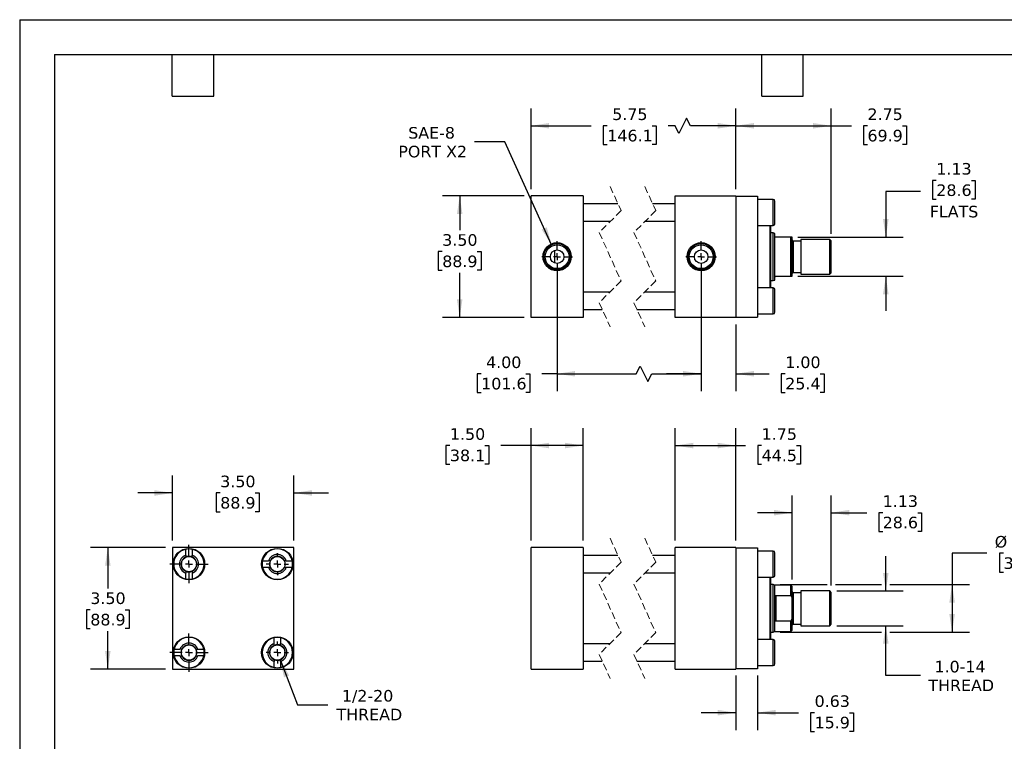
# Model space of a CAD drawing. Header units: inches. Extents: x 0 to 44, y 0 to 34.
# Tile 2 of 3: x 0 to 28.4, y 13.2 to 34. Entities that reach past the tile are written whole.
import ezdxf

# ---------------------------------------------------------------- set-up
doc = ezdxf.new("R2010")
doc.units = ezdxf.units.IN
doc.header["$LTSCALE"] = 4
doc.header["$MEASUREMENT"] = 0
for name, pattern in [('SLD-Center', [0.75, 0.6, -0.05, 0.05, -0.05]), ('SLD-Dashed', [0.075, 0.05, -0.025]), ('SLD-Solid', [0])]:
    doc.linetypes.add(name, pattern=pattern)
doc.layers.add('CENTER', color=40, linetype='SLD-Center')
doc.layers.add('DIMENSIONS', color=140, linetype='SLD-Solid', lineweight=25)
doc.layers.add('TEXT', color=140, linetype='SLD-Solid', lineweight=25)
doc.styles.add('SLDTEXTSTYLE0', font='VERDANA.TTF')
doc.dimstyles.new('SLDDIMSTYLE0', dxfattribs={"dimtxt": 0.339844, "dimasz": 0.52, "dimexe": 0, "dimexo": 0.0625, "dimgap": 0.084961, "dimtad": 0, "dimtih": 1, "dimtoh": 1, "dimrnd": 1e-09, "dimzin": 4, "dimdsep": 46, "dimtxsty": 'SLDTEXTSTYLE0', "dimsah": 1, "dimcen": 0.09, "dimadec": 0, "dimazin": 1, "dimtfac": 1, "dimtofl": 0, "dimtmove": 0, "dimatfit": 3, "dimfxl": 0, "dimfrac": 2, "dimtolj": 1, "dimtzin": 12, "dimarcsym": 0})
doc.dimstyles.new('SLDDIMSTYLE1', dxfattribs={"dimtxt": 0.339844, "dimasz": 0.52, "dimexe": 0, "dimexo": 0.0625, "dimgap": 0.084961, "dimtad": 0, "dimtih": 1, "dimtoh": 1, "dimrnd": 1e-09, "dimzin": 12, "dimdsep": 46, "dimtxsty": 'SLDTEXTSTYLE0', "dimsah": 1, "dimcen": 0.09, "dimadec": 0, "dimazin": 3, "dimtfac": 1, "dimtofl": 0, "dimtmove": 0, "dimatfit": 3, "dimfxl": 0, "dimfrac": 2, "dimtolj": 1, "dimtzin": 12, "dimarcsym": 0})
doc.dimstyles.new('SLDDIMSTYLE2', dxfattribs={"dimtxt": 0.339844, "dimasz": 0.52, "dimexe": 0, "dimexo": 0.0625, "dimgap": 0.084961, "dimtad": 0, "dimtih": 1, "dimtoh": 1, "dimrnd": 1e-09, "dimzin": 12, "dimdsep": 46, "dimtxsty": 'SLDTEXTSTYLE0', "dimsah": 1, "dimcen": 0.09, "dimadec": 0, "dimazin": 3, "dimtfac": 1, "dimtmove": 0, "dimatfit": 0, "dimfxl": 0, "dimfrac": 2, "dimtolj": 1, "dimtzin": 12, "dimarcsym": 0})
doc.dimstyles.new('SLDDIMSTYLE3', dxfattribs={"dimtxt": 0.339844, "dimasz": 0.52, "dimexe": 0, "dimexo": 0.0625, "dimgap": 0.084961, "dimtad": 0, "dimtih": 1, "dimtoh": 1, "dimrnd": 1e-09, "dimdsep": 46, "dimtxsty": 'SLDTEXTSTYLE0', "dimsah": 1, "dimcen": 0.09, "dimadec": 0, "dimazin": 2, "dimtfac": 1, "dimtmove": 0, "dimatfit": 0, "dimfxl": 0, "dimfrac": 2, "dimtolj": 1, "dimtzin": 12, "dimarcsym": 0})
doc.dimstyles.new('SLDDIMSTYLE4', dxfattribs={"dimtxt": 0.339844, "dimasz": 0.52, "dimexe": 0, "dimexo": 0.0625, "dimgap": 0.084961, "dimtad": 0, "dimtih": 1, "dimtoh": 1, "dimrnd": 1e-09, "dimzin": 4, "dimdsep": 46, "dimtxsty": 'SLDTEXTSTYLE0', "dimsah": 1, "dimcen": 0.09, "dimadec": 0, "dimazin": 1, "dimtfac": 1, "dimtmove": 0, "dimatfit": 0, "dimfxl": 0, "dimfrac": 2, "dimtolj": 1, "dimtzin": 12, "dimarcsym": 0})
doc.dimstyles.new('SLDDIMSTYLE5', dxfattribs={"dimtxt": 0.339844, "dimasz": 0.52, "dimexe": 0, "dimexo": 0.0625, "dimgap": 0.084961, "dimtad": 0, "dimtih": 1, "dimtoh": 1, "dimrnd": 1e-09, "dimzin": 12, "dimdsep": 46, "dimtxsty": 'SLDTEXTSTYLE0', "dimsah": 1, "dimcen": 0, "dimadec": 0, "dimazin": 3, "dimtfac": 1, "dimtofl": 0, "dimtmove": 0, "dimatfit": 3, "dimfxl": 0, "dimfrac": 2, "dimtolj": 1, "dimtzin": 12, "dimarcsym": 0})

# ---------------------------------------------------------------- blocks, each defined once
blk = doc.blocks.new('_D')
at = {"layer": 'DIMENSIONS'}
for p, q in [((14.75, 18.986), (14.75, 22.227)), ((16.25, 18.986), (16.25, 22.227)), ((12.409, 21.727), (12.295, 21.727)), ((12.295, 21.727), (12.295, 21.187)), ((13.419, 21.727), (13.533, 21.727)), ((13.533, 21.727), (13.533, 21.187)), ((14.75, 21.727), (13.879, 21.727)), ((16.25, 21.727), (14.75, 21.727)), ((12.295, 21.187), (12.409, 21.187)), ((13.533, 21.187), (13.419, 21.187))]:
    blk.add_line(p, q, dxfattribs=at)
for points in [[(14.75, 21.727), (15.27, 21.647), (15.27, 21.807)], [(16.25, 21.727), (15.73, 21.807), (15.73, 21.647)]]:
    blk.add_solid(points, dxfattribs=at)
at = {"layer": 'DIMENSIONS', "char_height": 0.3333, "attachment_point": 1, "style": 'SLDTEXTSTYLE0'}
for s, insert in [('1.50', (12.409, 22.226)), ('38.1', (12.409, 21.61))]:
    blk.add_mtext(s, dxfattribs=dict(at, insert=insert))
blk = doc.blocks.new('_D_1')
at = {"layer": 'DIMENSIONS'}
for p, q in [((18.905, 18.986), (18.905, 22.227)), ((20.655, 18.986), (20.655, 22.227)), ((18.905, 21.727), (20.655, 21.727)), ((20.655, 21.727), (20.938, 21.727)), ((21.399, 21.727), (21.285, 21.727)), ((21.285, 21.727), (21.285, 21.187)), ((22.409, 21.727), (22.523, 21.727)), ((22.523, 21.727), (22.523, 21.187)), ((21.285, 21.187), (21.399, 21.187)), ((22.523, 21.187), (22.409, 21.187))]:
    blk.add_line(p, q, dxfattribs=at)
for points in [[(18.905, 21.727), (19.425, 21.647), (19.425, 21.807)], [(20.655, 21.727), (20.135, 21.807), (20.135, 21.647)]]:
    blk.add_solid(points, dxfattribs=at)
at = {"layer": 'DIMENSIONS', "char_height": 0.3333, "attachment_point": 1, "style": 'SLDTEXTSTYLE0'}
for s, insert in [('1.75', (21.399, 22.226)), ('44.5', (21.399, 21.61))]:
    blk.add_mtext(s, dxfattribs=dict(at, insert=insert))
blk = doc.blocks.new('_D_2')
at = {"layer": 'DIMENSIONS'}
for p, q in [((22.28, 17.868), (22.28, 20.292)), ((23.405, 17.696), (23.405, 20.292)), ((22.28, 19.792), (21.28, 19.792)), ((23.405, 19.792), (24.43, 19.792)), ((24.89, 19.792), (24.776, 19.792)), ((24.776, 19.792), (24.776, 19.252)), ((25.9, 19.792), (26.014, 19.792)), ((26.014, 19.792), (26.014, 19.252)), ((24.776, 19.252), (24.89, 19.252)), ((26.014, 19.252), (25.9, 19.252))]:
    blk.add_line(p, q, dxfattribs=at)
for points in [[(22.28, 19.792), (21.76, 19.872), (21.76, 19.712)], [(23.405, 19.792), (23.925, 19.712), (23.925, 19.872)]]:
    blk.add_solid(points, dxfattribs=at)
at = {"layer": 'DIMENSIONS', "char_height": 0.3333, "attachment_point": 1, "style": 'SLDTEXTSTYLE0'}
for s, insert in [('1.13', (24.89, 20.292)), ('28.6', (24.89, 19.676))]:
    blk.add_mtext(s, dxfattribs=dict(at, insert=insert))
blk = doc.blocks.new('_D_3')
at = {"layer": 'DIMENSIONS'}
for p, q in [((24.98, 17.536), (24.98, 18.536)), ((23.566, 17.536), (25.48, 17.536)), ((23.566, 16.536), (25.48, 16.536)), ((24.98, 15.1), (24.98, 16.536)), ((25.98, 15.1), (24.98, 15.1))]:
    blk.add_line(p, q, dxfattribs=at)
for points in [[(24.98, 17.536), (25.06, 18.056), (24.9, 18.056)], [(24.98, 16.536), (24.9, 16.016), (25.06, 16.016)]]:
    blk.add_solid(points, dxfattribs=at)
at = {"layer": 'DIMENSIONS', "char_height": 0.3333, "attachment_point": 1, "style": 'SLDTEXTSTYLE0'}
for s, insert in [('1.0-14', (26.383, 15.523)), ('THREAD', (26.208, 14.983))]:
    blk.add_mtext(s, dxfattribs=dict(at, insert=insert))
blk = doc.blocks.new('_D_4')
at = {"layer": 'DIMENSIONS'}
for p, q in [((27.892, 18.622), (26.892, 18.622)), ((26.892, 18.622), (26.892, 17.723)), ((28.377, 18.622), (28.263, 18.622)), ((28.263, 18.622), (28.263, 18.082)), ((29.387, 18.622), (29.501, 18.622)), ((29.501, 18.622), (29.501, 18.082)), ((28.263, 18.082), (28.377, 18.082)), ((29.501, 18.082), (29.387, 18.082)), ((21.936, 17.723), (23.285, 17.723)), ((23.525, 17.723), (24.86, 17.723)), ((25.1, 17.723), (27.392, 17.723)), ((26.892, 17.723), (26.892, 16.348)), ((21.936, 16.348), (24.86, 16.348)), ((25.1, 16.348), (27.392, 16.348))]:
    blk.add_line(p, q, dxfattribs=at)
for points in [[(26.892, 17.723), (26.812, 17.203), (26.972, 17.203)], [(26.892, 16.348), (26.972, 16.868), (26.812, 16.868)]]:
    blk.add_solid(points, dxfattribs=at)
at = {"layer": 'DIMENSIONS', "char_height": 0.3333, "attachment_point": 1, "style": 'SLDTEXTSTYLE0'}
for s, insert in [('%%c', (28.121, 19.121)), ('1.38', (28.634, 19.121)), ('34.9', (28.377, 18.505))]:
    blk.add_mtext(s, dxfattribs=dict(at, insert=insert))
blk = doc.blocks.new('_D_5')
at = {"layer": 'DIMENSIONS'}
for p, q in [((20.655, 15.096), (20.655, 13.528)), ((21.28, 15.096), (21.28, 13.528)), ((20.655, 14.028), (19.655, 14.028)), ((21.28, 14.028), (22.466, 14.028)), ((22.926, 14.028), (22.812, 14.028)), ((22.812, 14.028), (22.812, 13.488)), ((23.936, 14.028), (24.05, 14.028)), ((24.05, 14.028), (24.05, 13.488)), ((22.812, 13.488), (22.926, 13.488)), ((24.05, 13.488), (23.936, 13.488))]:
    blk.add_line(p, q, dxfattribs=at)
for points in [[(20.655, 14.028), (20.135, 14.108), (20.135, 13.948)], [(21.28, 14.028), (21.8, 13.948), (21.8, 14.108)]]:
    blk.add_solid(points, dxfattribs=at)
at = {"layer": 'DIMENSIONS', "char_height": 0.3333, "attachment_point": 1, "style": 'SLDTEXTSTYLE0'}
for s, insert in [('0.63', (22.926, 14.528)), ('15.9', (22.926, 13.911))]:
    blk.add_mtext(s, dxfattribs=dict(at, insert=insert))
blk = doc.blocks.new('_D_8')
at = {"layer": 'DIMENSIONS'}
for p, q in [((4.407, 18.986), (4.407, 20.861)), ((7.907, 18.986), (7.907, 20.861)), ((4.407, 20.361), (3.407, 20.361)), ((5.784, 20.361), (5.67, 20.361)), ((5.67, 20.361), (5.67, 19.82)), ((6.794, 20.361), (6.908, 20.361)), ((6.908, 20.361), (6.908, 19.82)), ((7.907, 20.361), (8.907, 20.361)), ((5.67, 19.82), (5.784, 19.82)), ((6.908, 19.82), (6.794, 19.82))]:
    blk.add_line(p, q, dxfattribs=at)
for points in [[(4.407, 20.361), (3.887, 20.441), (3.887, 20.281)], [(7.907, 20.361), (8.427, 20.281), (8.427, 20.441)]]:
    blk.add_solid(points, dxfattribs=at)
at = {"layer": 'DIMENSIONS', "char_height": 0.3333, "attachment_point": 1, "style": 'SLDTEXTSTYLE0'}
for s, insert in [('3.50', (5.784, 20.86)), ('88.9', (5.784, 20.244))]:
    blk.add_mtext(s, dxfattribs=dict(at, insert=insert))
blk = doc.blocks.new('_D_9')
at = {"layer": 'DIMENSIONS'}
for p, q in [((4.207, 18.786), (2.042, 18.786)), ((2.542, 18.786), (2.542, 17.61)), ((2.037, 16.994), (1.923, 16.994)), ((1.923, 16.994), (1.923, 16.454)), ((3.047, 16.994), (3.161, 16.994)), ((3.161, 16.994), (3.161, 16.454)), ((1.923, 16.454), (2.037, 16.454)), ((2.542, 15.286), (2.542, 16.378)), ((3.161, 16.454), (3.047, 16.454)), ((4.207, 15.286), (2.042, 15.286))]:
    blk.add_line(p, q, dxfattribs=at)
for points in [[(2.542, 18.786), (2.462, 18.266), (2.622, 18.266)], [(2.542, 15.286), (2.622, 15.806), (2.462, 15.806)]]:
    blk.add_solid(points, dxfattribs=at)
at = {"layer": 'DIMENSIONS', "char_height": 0.3333, "attachment_point": 1, "style": 'SLDTEXTSTYLE0'}
for s, insert in [('3.50', (2.037, 17.494)), ('88.9', (2.037, 16.877))]:
    blk.add_mtext(s, dxfattribs=dict(at, insert=insert))
blk = doc.blocks.new('_D_10')
at = {"layer": 'DIMENSIONS'}
for p, q in [((7.511, 15.557), (8.013, 14.259)), ((8.013, 14.259), (8.888, 14.259))]:
    blk.add_line(p, q, dxfattribs=at)
blk.add_solid([(7.511, 15.557), (7.624, 15.043), (7.773, 15.101)], dxfattribs=at)
at = {"layer": 'DIMENSIONS', "char_height": 0.3333, "attachment_point": 1, "style": 'SLDTEXTSTYLE0'}
for s, insert in [('1/2-20', (9.293, 14.682)), ('THREAD', (9.138, 14.142))]:
    blk.add_mtext(s, dxfattribs=dict(at, insert=insert))
blk = doc.blocks.new('SW_CENTERMARKSYMBOL_0')
at = {"layer": 'CENTER', "color": 0}
for p, q in [((0, 0.2), (0, 0.31875)), ((-0.2, 0), (-0.31875, 0)), ((0, 0), (-0.1, 0)), ((0, 0), (0, 0.1)), ((0, 0), (0, -0.1)), ((0, 0), (0.1, 0)), ((0.2, 0), (0.31875, 0)), ((0, -0.2), (0, -0.31875))]:
    blk.add_line(p, q, dxfattribs=at)
blk = doc.blocks.new('SW_CENTERMARKSYMBOL_1')
at = {"layer": 'CENTER', "color": 0}
for p, q in [((0, 0.2), (0, 0.31875)), ((-0.2, 0), (-0.31875, 0)), ((0, 0), (-0.1, 0)), ((0, 0), (0, 0.1)), ((0, 0), (0, -0.1)), ((0, 0), (0.1, 0)), ((0.2, 0), (0.31875, 0)), ((0, -0.2), (0, -0.31875))]:
    blk.add_line(p, q, dxfattribs=at)
blk = doc.blocks.new('SW_CENTERMARKSYMBOL_2')
at = {"layer": 'CENTER', "color": 0}
for p, q in [((0, 0.2), (0, 0.553)), ((-0.2, 0), (-0.553, 0)), ((0, 0), (-0.1, 0)), ((0, 0), (0, 0.1)), ((0, 0), (0, -0.1)), ((0, 0), (0.1, 0)), ((0.2, 0), (0.553, 0)), ((0, -0.2), (0, -0.553))]:
    blk.add_line(p, q, dxfattribs=at)
blk = doc.blocks.new('SW_CENTERMARKSYMBOL_3')
at = {"layer": 'CENTER', "color": 0}
for p, q in [((0, 0.2), (0, 0.553)), ((-0.2, 0), (-0.553, 0)), ((0, 0), (-0.1, 0)), ((0, 0), (0, 0.1)), ((0, 0), (0, -0.1)), ((0, 0), (0.1, 0)), ((0.2, 0), (0.553, 0)), ((0, -0.2), (0, -0.553))]:
    blk.add_line(p, q, dxfattribs=at)
blk = doc.blocks.new('_D_11')
at = {"layer": 'DIMENSIONS'}
for p, q in [((14.75, 29.12), (14.75, 31.443)), ((20.655, 29.12), (20.655, 31.443)), ((19.235, 31.166), (19.013, 30.721)), ((19.346, 30.943), (19.235, 31.166)), ((14.75, 30.943), (16.487, 30.943)), ((16.947, 30.943), (16.833, 30.943)), ((16.833, 30.943), (16.833, 30.403)), ((18.24, 30.943), (18.354, 30.943)), ((18.354, 30.943), (18.354, 30.403)), ((18.902, 30.943), (18.7, 30.943)), ((19.013, 30.721), (18.902, 30.943)), ((20.655, 30.943), (19.346, 30.943)), ((16.833, 30.403), (16.947, 30.403)), ((18.354, 30.403), (18.24, 30.403))]:
    blk.add_line(p, q, dxfattribs=at)
for points in [[(14.75, 30.943), (15.27, 30.863), (15.27, 31.023)], [(20.655, 30.943), (20.135, 31.023), (20.135, 30.863)]]:
    blk.add_solid(points, dxfattribs=at)
at = {"layer": 'DIMENSIONS', "char_height": 0.3333, "attachment_point": 1, "style": 'SLDTEXTSTYLE0'}
for s, insert in [('5.75', (17.089, 31.443)), ('146.1', (16.947, 30.827))]:
    blk.add_mtext(s, dxfattribs=dict(at, insert=insert))
blk = doc.blocks.new('_D_12')
at = {"layer": 'DIMENSIONS'}
for p, q in [((20.655, 29.12), (20.655, 31.443)), ((23.405, 27.83), (23.405, 31.443)), ((20.655, 30.943), (23.405, 30.943)), ((23.405, 30.943), (23.991, 30.943)), ((24.451, 30.943), (24.337, 30.943)), ((24.337, 30.943), (24.337, 30.403)), ((25.461, 30.943), (25.575, 30.943)), ((25.575, 30.943), (25.575, 30.403)), ((24.337, 30.403), (24.451, 30.403)), ((25.575, 30.403), (25.461, 30.403))]:
    blk.add_line(p, q, dxfattribs=at)
for points in [[(20.655, 30.943), (21.175, 30.863), (21.175, 31.023)], [(23.405, 30.943), (22.885, 31.023), (22.885, 30.863)]]:
    blk.add_solid(points, dxfattribs=at)
at = {"layer": 'DIMENSIONS', "char_height": 0.3333, "attachment_point": 1, "style": 'SLDTEXTSTYLE0'}
for s, insert in [('2.75', (24.451, 31.443)), ('69.9', (24.451, 30.827))]:
    blk.add_mtext(s, dxfattribs=dict(at, insert=insert))
blk = doc.blocks.new('_D_13')
at = {"layer": 'DIMENSIONS'}
for p, q in [((26.437, 29.37), (26.323, 29.37)), ((26.323, 29.37), (26.323, 28.83)), ((27.447, 29.37), (27.561, 29.37)), ((27.561, 29.37), (27.561, 28.83)), ((25.98, 29.052), (24.98, 29.052)), ((24.98, 29.052), (24.98, 27.732)), ((26.323, 28.83), (26.437, 28.83)), ((27.561, 28.83), (27.447, 28.83)), ((22.441, 27.732), (25.48, 27.732)), ((22.441, 26.607), (25.48, 26.607)), ((24.98, 26.607), (24.98, 25.607))]:
    blk.add_line(p, q, dxfattribs=at)
for points in [[(24.98, 27.732), (25.06, 28.252), (24.9, 28.252)], [(24.98, 26.607), (24.9, 26.087), (25.06, 26.087)]]:
    blk.add_solid(points, dxfattribs=at)
at = {"layer": 'DIMENSIONS', "char_height": 0.3333, "attachment_point": 1, "style": 'SLDTEXTSTYLE0'}
for s, insert in [('1.13', (26.437, 29.87)), ('28.6', (26.437, 29.254)), ('FLATS', (26.249, 28.637))]:
    blk.add_mtext(s, dxfattribs=dict(at, insert=insert))
blk = doc.blocks.new('_D_14')
at = {"layer": 'DIMENSIONS'}
for p, q in [((15.5, 26.97), (15.5, 23.296)), ((19.655, 26.97), (19.655, 23.296)), ((17.784, 23.796), (17.895, 24.018)), ((17.895, 24.018), (18.117, 23.573)), ((13.31, 23.796), (13.196, 23.796)), ((13.196, 23.796), (13.196, 23.255)), ((14.602, 23.796), (14.716, 23.796)), ((14.716, 23.796), (14.716, 23.255)), ((15.5, 23.796), (15.063, 23.796)), ((15.5, 23.796), (17.784, 23.796)), ((18.117, 23.573), (18.228, 23.796)), ((18.228, 23.796), (19.655, 23.796)), ((13.196, 23.255), (13.31, 23.255)), ((14.716, 23.255), (14.602, 23.255))]:
    blk.add_line(p, q, dxfattribs=at)
for points in [[(15.5, 23.796), (16.02, 23.716), (16.02, 23.876)], [(19.655, 23.796), (19.135, 23.876), (19.135, 23.716)]]:
    blk.add_solid(points, dxfattribs=at)
at = {"layer": 'DIMENSIONS', "char_height": 0.3333, "attachment_point": 1, "style": 'SLDTEXTSTYLE0'}
for s, insert in [('4.00', (13.451, 24.295)), ('101.6', (13.31, 23.679))]:
    blk.add_mtext(s, dxfattribs=dict(at, insert=insert))
blk = doc.blocks.new('_D_15')
at = {"layer": 'DIMENSIONS'}
for p, q in [((19.655, 26.97), (19.655, 23.296)), ((20.655, 25.22), (20.655, 23.296)), ((19.655, 23.796), (18.655, 23.796)), ((20.655, 23.796), (21.619, 23.796)), ((22.08, 23.796), (21.966, 23.796)), ((21.966, 23.796), (21.966, 23.255)), ((23.09, 23.796), (23.204, 23.796)), ((23.204, 23.796), (23.204, 23.255)), ((21.966, 23.255), (22.08, 23.255)), ((23.204, 23.255), (23.09, 23.255))]:
    blk.add_line(p, q, dxfattribs=at)
for points in [[(19.655, 23.796), (19.135, 23.876), (19.135, 23.716)], [(20.655, 23.796), (21.175, 23.716), (21.175, 23.876)]]:
    blk.add_solid(points, dxfattribs=at)
at = {"layer": 'DIMENSIONS', "char_height": 0.3333, "attachment_point": 1, "style": 'SLDTEXTSTYLE0'}
for s, insert in [('1.00', (22.08, 24.295)), ('25.4', (22.08, 23.679))]:
    blk.add_mtext(s, dxfattribs=dict(at, insert=insert))
blk = doc.blocks.new('_D_16')
at = {"layer": 'DIMENSIONS'}
for p, q in [((14.55, 28.92), (12.191, 28.92)), ((12.691, 28.92), (12.691, 27.936)), ((12.187, 27.32), (12.072, 27.32)), ((12.072, 27.32), (12.072, 26.78)), ((13.196, 27.32), (13.311, 27.32)), ((13.311, 27.32), (13.311, 26.78)), ((12.072, 26.78), (12.187, 26.78)), ((12.691, 25.42), (12.691, 26.703)), ((13.311, 26.78), (13.196, 26.78)), ((14.55, 25.42), (12.191, 25.42))]:
    blk.add_line(p, q, dxfattribs=at)
for points in [[(12.691, 28.92), (12.611, 28.4), (12.771, 28.4)], [(12.691, 25.42), (12.771, 25.94), (12.611, 25.94)]]:
    blk.add_solid(points, dxfattribs=at)
at = {"layer": 'DIMENSIONS', "char_height": 0.3333, "attachment_point": 1, "style": 'SLDTEXTSTYLE0'}
for s, insert in [('3.50', (12.187, 27.819)), ('88.9', (12.187, 27.203))]:
    blk.add_mtext(s, dxfattribs=dict(at, insert=insert))
blk = doc.blocks.new('_D_17')
at = {"layer": 'DIMENSIONS'}
for p, q in [((13.99, 30.484), (13.115, 30.484)), ((15.343, 27.514), (13.99, 30.484))]:
    blk.add_line(p, q, dxfattribs=at)
blk.add_solid([(15.343, 27.514), (15.2, 28.021), (15.054, 27.954)], dxfattribs=at)
at = {"layer": 'DIMENSIONS', "char_height": 0.3333, "attachment_point": 1, "style": 'SLDTEXTSTYLE0'}
for s, insert in [('SAE-8', (11.206, 30.907)), ('PORT X2', (10.921, 30.367))]:
    blk.add_mtext(s, dxfattribs=dict(at, insert=insert))
blk = doc.blocks.new('SW_CENTERMARKSYMBOL_4')
at = {"layer": 'CENTER', "color": 0}
for p, q in [((0, 0.2), (0, 0.444)), ((-0.2, 0), (-0.444, 0)), ((0, 0), (-0.1, 0)), ((0, 0), (0, 0.1)), ((0, 0), (0, -0.1)), ((0, 0), (0.1, 0)), ((0.2, 0), (0.444, 0)), ((0, -0.2), (0, -0.444))]:
    blk.add_line(p, q, dxfattribs=at)
blk = doc.blocks.new('SW_CENTERMARKSYMBOL_5')
at = {"layer": 'CENTER', "color": 0}
for p, q in [((0, 0.2), (0, 0.444)), ((-0.2, 0), (-0.444, 0)), ((0, 0), (-0.1, 0)), ((0, 0), (0, 0.1)), ((0, 0), (0, -0.1)), ((0, 0), (0.1, 0)), ((0.2, 0), (0.444, 0)), ((0, -0.2), (0, -0.444))]:
    blk.add_line(p, q, dxfattribs=at)

msp = doc.modelspace()

# ---------------------------------------------------------------- linework, layer by layer
at = {"color": 7, "linetype": 'SLD-Solid'}
for q in [(0, 0), (44, 34)]:
    msp.add_line((0, 34), q, dxfattribs=at)
at = {"color": 7, "linetype": 'SLD-Dashed', "lineweight": 18}
for p, q in [((17.029, 29.195), (17.344, 28.497)), ((18.029, 29.195), (18.344, 28.497)), ((17.344, 28.497), (16.714, 27.867)), ((18.344, 28.497), (17.714, 27.867)), ((16.714, 27.867), (17.344, 26.472)), ((17.714, 27.867), (18.344, 26.472)), ((17.344, 26.472), (16.714, 25.842)), ((18.344, 26.472), (17.714, 25.842)), ((16.714, 25.842), (17.029, 25.145)), ((17.714, 25.842), (18.029, 25.145)), ((17.029, 19.061), (17.344, 18.363)), ((18.029, 19.061), (18.344, 18.363)), ((17.344, 18.363), (16.714, 17.733)), ((18.344, 18.363), (17.714, 17.733)), ((16.714, 17.733), (17.344, 16.338)), ((17.714, 17.733), (18.344, 16.338)), ((17.344, 16.338), (16.714, 15.708)), ((18.344, 16.338), (17.714, 15.708)), ((16.714, 15.708), (17.029, 15.011)), ((17.714, 15.708), (18.029, 15.011))]:
    msp.add_line(p, q, dxfattribs=at)
for p, q in [((14.75, 25.42), (14.75, 28.92)), ((16.25, 28.92), (14.75, 28.92)), ((16.25, 28.92), (16.25, 25.42)), ((17.254, 28.695), (16.25, 28.695)), ((18.905, 28.695), (18.254, 28.695)), ((18.905, 28.92), (20.655, 28.92)), ((18.905, 25.42), (18.905, 28.92)), ((20.655, 28.92), (20.655, 25.42)), ((20.655, 28.91), (21.28, 28.91)), ((21.28, 28.91), (21.28, 25.43)), ((21.73, 28.82), (21.28, 28.82)), ((21.73, 28.445), (21.73, 28.82)), ((21.78, 28.12), (21.78, 28.77)), ((21.73, 28.07), (21.73, 28.445)), ((16.25, 28.195), (17.041, 28.195)), ((18.041, 28.195), (18.905, 28.195)), ((21.28, 28.07), (21.73, 28.07)), ((21.642, 26.27), (21.642, 28.07)), ((21.662, 27.17), (21.662, 28.07)), ((21.736, 27.857), (21.662, 27.857)), ((21.78, 27.841), (21.736, 27.857)), ((21.736, 26.482), (21.736, 27.857)), ((21.78, 27.763), (21.78, 27.841)), ((21.78, 26.576), (21.78, 27.763)), ((22.241, 27.732), (21.812, 27.732)), ((22.241, 26.607), (22.241, 27.732)), ((22.28, 27.732), (22.241, 27.732)), ((22.28, 26.607), (22.28, 27.732)), ((22.53, 27.621), (22.312, 27.621)), ((22.312, 27.621), (22.312, 26.718)), ((23.366, 27.67), (22.53, 27.67)), ((22.53, 27.67), (22.53, 26.67)), ((23.405, 27.63), (23.366, 27.67)), ((23.366, 26.67), (23.366, 27.67)), ((23.405, 26.709), (23.405, 27.63)), ((15.437, 26.984), (15.437, 27.355)), ((21.662, 26.27), (21.662, 27.17)), ((22.312, 26.718), (22.53, 26.718)), ((23.366, 26.67), (23.405, 26.709)), ((21.662, 26.482), (21.736, 26.482)), ((21.736, 26.482), (21.78, 26.498)), ((21.78, 26.498), (21.78, 26.576)), ((21.812, 26.607), (22.241, 26.607)), ((22.241, 26.607), (22.28, 26.607)), ((22.53, 26.67), (23.366, 26.67)), ((17.016, 26.145), (16.25, 26.145)), ((18.905, 26.145), (18.016, 26.145)), ((21.73, 26.27), (21.28, 26.27)), ((21.73, 25.52), (21.73, 26.27)), ((21.78, 25.895), (21.78, 26.22)), ((21.78, 25.57), (21.78, 25.895)), ((16.25, 25.645), (16.803, 25.645)), ((17.803, 25.645), (18.905, 25.645)), ((16.25, 25.42), (14.75, 25.42)), ((20.655, 25.42), (18.905, 25.42)), ((20.655, 25.43), (21.28, 25.43)), ((21.28, 25.52), (21.73, 25.52)), ((7.907, 18.786), (4.407, 18.786)), ((4.407, 18.786), (4.407, 15.286)), ((7.907, 15.286), (7.907, 18.786)), ((14.75, 15.286), (14.75, 18.786)), ((16.25, 18.786), (14.75, 18.786)), ((16.25, 18.786), (16.25, 15.286)), ((18.905, 15.286), (18.905, 18.786)), ((20.655, 18.786), (18.905, 18.786)), ((20.655, 18.786), (20.655, 15.286)), ((20.655, 18.776), (21.28, 18.776)), ((21.28, 18.776), (21.28, 15.296)), ((4.788, 18.569), (4.788, 18.738)), ((4.975, 18.738), (4.975, 18.569)), ((17.254, 18.561), (16.25, 18.561)), ((18.905, 18.561), (18.254, 18.561)), ((21.73, 18.686), (21.28, 18.686)), ((21.73, 18.311), (21.73, 18.686)), ((21.78, 17.986), (21.78, 18.636)), ((7.004, 18.404), (7.173, 18.404)), ((7.173, 18.217), (7.004, 18.217)), ((7.69, 18.404), (7.859, 18.404)), ((7.859, 18.217), (7.69, 18.217)), ((21.73, 17.936), (21.73, 18.311)), ((4.788, 17.883), (4.788, 18.052)), ((4.975, 18.052), (4.975, 17.883)), ((16.25, 18.061), (17.041, 18.061)), ((18.041, 18.061), (18.905, 18.061)), ((21.28, 17.936), (21.73, 17.936)), ((21.642, 16.136), (21.642, 17.936)), ((21.662, 16.136), (21.662, 17.936)), ((21.736, 17.723), (21.662, 17.723)), ((21.78, 17.707), (21.736, 17.723)), ((21.736, 17.036), (21.736, 17.723)), ((22.241, 17.707), (21.78, 17.707)), ((21.78, 17.349), (21.78, 17.707)), ((22.28, 17.668), (22.241, 17.707)), ((22.241, 17.402), (22.241, 17.707)), ((22.28, 17.324), (22.28, 17.668)), ((21.78, 16.722), (21.78, 17.349)), ((21.812, 17.402), (21.812, 16.669)), ((21.812, 17.402), (22.241, 17.402)), ((22.241, 17.402), (22.28, 17.324)), ((22.28, 16.747), (22.28, 17.324)), ((22.53, 17.487), (22.312, 17.487)), ((22.312, 17.487), (22.312, 17.036)), ((23.366, 17.536), (22.53, 17.536)), ((22.53, 17.536), (22.53, 17.036)), ((23.405, 17.496), (23.366, 17.536)), ((23.366, 17.036), (23.366, 17.536)), ((23.405, 17.036), (23.405, 17.496)), ((21.736, 16.348), (21.736, 17.036)), ((22.312, 17.036), (22.312, 16.584)), ((22.53, 17.036), (22.53, 16.536)), ((23.366, 16.536), (23.366, 17.036)), ((23.405, 16.575), (23.405, 17.036)), ((21.78, 16.364), (21.78, 16.722)), ((22.241, 16.669), (21.812, 16.669)), ((22.241, 16.669), (22.28, 16.747)), ((22.241, 16.364), (22.241, 16.669)), ((22.28, 16.404), (22.28, 16.747)), ((22.312, 16.584), (22.53, 16.584)), ((22.53, 16.536), (23.366, 16.536)), ((23.366, 16.536), (23.405, 16.575)), ((7.338, 16.019), (7.338, 16.188)), ((7.525, 16.188), (7.525, 16.019)), ((21.662, 16.348), (21.736, 16.348)), ((21.736, 16.348), (21.78, 16.364)), ((21.78, 16.364), (22.241, 16.364)), ((22.241, 16.364), (22.28, 16.404)), ((17.016, 16.011), (16.25, 16.011)), ((18.905, 16.011), (18.016, 16.011)), ((21.73, 16.136), (21.28, 16.136)), ((21.73, 15.386), (21.73, 16.136)), ((21.78, 15.761), (21.78, 16.086)), ((4.454, 15.854), (4.623, 15.854)), ((4.623, 15.667), (4.454, 15.667)), ((5.14, 15.854), (5.309, 15.854)), ((5.309, 15.667), (5.14, 15.667)), ((21.78, 15.436), (21.78, 15.761)), ((7.338, 15.333), (7.338, 15.502)), ((7.525, 15.502), (7.525, 15.333)), ((16.25, 15.511), (16.803, 15.511)), ((17.803, 15.511), (18.905, 15.511)), ((21.28, 15.386), (21.73, 15.386)), ((4.407, 15.286), (7.907, 15.286)), ((14.75, 15.286), (16.25, 15.286)), ((18.905, 15.286), (20.655, 15.286)), ((21.28, 15.296), (20.655, 15.296))]:
    msp.add_line(p, q)
for centre, radius in [((15.5, 27.17), 0.406), ((15.5, 27.17), 0.379), ((19.655, 27.17), 0.406), ((19.655, 27.17), 0.379), ((15.5, 27.17), 0.344), ((15.5, 27.17), 0.195), ((19.655, 27.17), 0.344), ((19.655, 27.17), 0.195), ((4.882, 18.311), 0.453), ((7.432, 18.311), 0.453), ((4.882, 18.311), 0.219), ((7.432, 18.311), 0.219), ((4.882, 15.761), 0.453), ((7.432, 15.761), 0.453), ((4.882, 15.761), 0.219), ((7.432, 15.761), 0.219)]:
    msp.add_circle(centre, radius)
for centre, radius, start, end in [((21.73, 28.77), 0.05, 0.0002, 89.9999), ((21.73, 28.12), 0.05, 270.0001, 359.9998), ((22.312, 27.652), 0.0312, 179.9995, 270.0004), ((22.312, 26.687), 0.0312, 89.9996, 180.0005), ((21.73, 26.22), 0.05, 0.0002, 89.9999), ((21.73, 25.57), 0.05, 270.0001, 359.9998), ((4.882, 18.311), 0.437, 77.6264, 102.3736), ((7.432, 18.311), 0.438, 12.3736, 167.6264), ((4.882, 18.311), 0.438, 102.3736, 257.6264), ((4.882, 18.311), 0.275, 109.9323, 250.0677), ((4.882, 18.311), 0.227, 114.4448, 245.5552), ((4.882, 18.311), 0.227, 65.5552, 114.4448), ((4.882, 18.311), 0.438, 282.3736, 77.6264), ((4.882, 18.311), 0.275, 289.9323, 70.0677), ((4.882, 18.311), 0.227, 294.4448, 65.5552), ((7.432, 18.311), 0.275, 19.9323, 160.0677), ((7.432, 18.311), 0.227, 24.4448, 155.5552), ((21.73, 18.636), 0.05, 0.0002, 89.9999), ((7.432, 18.311), 0.437, 167.6264, 192.3736), ((7.432, 18.311), 0.437, 192.3736, 347.6264), ((7.432, 18.311), 0.275, 199.9323, 340.0677), ((7.432, 18.311), 0.227, 155.5552, 204.4448), ((7.432, 18.311), 0.227, 204.4448, 335.5552), ((7.432, 18.311), 0.227, 335.5552, 24.4448), ((7.432, 18.311), 0.438, 347.6264, 12.3736), ((4.882, 18.311), 0.227, 245.5552, 294.4448), ((21.73, 17.986), 0.05, 270.0001, 359.9998), ((4.882, 18.311), 0.438, 257.6264, 282.3736), ((22.312, 17.518), 0.0312, 179.9995, 270.0004), ((22.312, 16.553), 0.0312, 89.9996, 180.0005), ((4.882, 15.761), 0.438, 12.3736, 167.6264), ((7.432, 15.761), 0.437, 102.3736, 257.6264), ((7.432, 15.761), 0.438, 77.6264, 102.3736), ((7.432, 15.761), 0.438, 282.3736, 77.6264), ((4.882, 15.761), 0.275, 19.9323, 160.0677), ((4.882, 15.761), 0.227, 24.4448, 155.5552), ((7.432, 15.761), 0.275, 109.9323, 250.0677), ((7.432, 15.761), 0.227, 114.4448, 245.5552), ((7.432, 15.761), 0.227, 65.5552, 114.4448), ((7.432, 15.761), 0.275, 289.9323, 70.0677), ((7.432, 15.761), 0.227, 294.4448, 65.5552), ((21.73, 16.086), 0.05, 0.0002, 89.9999), ((4.882, 15.761), 0.438, 167.6264, 192.3736), ((4.882, 15.761), 0.438, 192.3736, 347.6264), ((4.882, 15.761), 0.275, 199.9323, 340.0677), ((4.882, 15.761), 0.227, 155.5552, 204.4448), ((4.882, 15.761), 0.227, 204.4448, 335.5552), ((4.882, 15.761), 0.227, 335.5552, 24.4448), ((4.882, 15.761), 0.438, 347.6264, 12.3736), ((7.432, 15.761), 0.227, 245.5552, 294.4448), ((21.73, 15.436), 0.05, 270.0001, 359.9998), ((7.432, 15.761), 0.437, 257.6264, 282.3736)]:
    msp.add_arc(centre, radius, start, end)
for points, knots in [([(21.812, 27.732), (21.81, 27.732), (21.806, 27.732), (21.799, 27.734), (21.792, 27.738), (21.784, 27.747), (21.78, 27.756), (21.78, 27.763), (21.78, 27.763)], [0, 0, 0, 0, 0.122723, 0.236214, 0.400646, 0.625865, 0.957038, 1, 1, 1, 1]), ([(21.78, 26.576), (21.781, 26.581), (21.782, 26.589), (21.789, 26.598), (21.795, 26.603), (21.802, 26.606), (21.807, 26.607), (21.81, 26.607), (21.812, 26.607)], [0, 0, 0, 0, 0.322424, 0.477165, 0.661272, 0.794621, 0.922286, 1, 1, 1, 1]), ([(21.78, 17.349), (21.781, 17.359), (21.782, 17.372), (21.788, 17.387), (21.794, 17.395), (21.801, 17.4), (21.807, 17.402), (21.81, 17.402), (21.812, 17.402)], [0, 0, 0, 0, 0.408028, 0.572058, 0.740906, 0.848433, 0.943703, 1, 1, 1, 1]), ([(21.812, 16.669), (21.81, 16.669), (21.806, 16.67), (21.799, 16.673), (21.791, 16.679), (21.783, 16.695), (21.78, 16.71), (21.78, 16.721), (21.78, 16.722)], [0, 0, 0, 0, 0.089233, 0.175508, 0.312828, 0.534784, 0.941722, 1, 1, 1, 1])]:
    msp.add_open_spline(points, degree=3, knots=knots)
for points in [[(4.788, 18.569), (4.788, 18.552), (4.788, 18.535), (4.788, 18.517)], [(4.975, 18.517), (4.975, 18.535), (4.975, 18.552), (4.975, 18.569)], [(7.225, 18.404), (7.208, 18.404), (7.19, 18.404), (7.173, 18.404)], [(7.225, 18.217), (7.208, 18.217), (7.19, 18.217), (7.173, 18.217)], [(7.69, 18.404), (7.673, 18.404), (7.655, 18.404), (7.638, 18.404)], [(7.638, 18.217), (7.655, 18.217), (7.673, 18.217), (7.69, 18.217)], [(4.788, 18.104), (4.788, 18.087), (4.788, 18.07), (4.788, 18.052)], [(4.975, 18.104), (4.975, 18.087), (4.975, 18.07), (4.975, 18.052)], [(7.338, 15.967), (7.338, 15.985), (7.338, 16.002), (7.338, 16.019)], [(7.525, 15.967), (7.525, 15.985), (7.525, 16.002), (7.525, 16.019)], [(4.675, 15.854), (4.658, 15.854), (4.64, 15.854), (4.623, 15.854)], [(4.623, 15.667), (4.64, 15.667), (4.658, 15.667), (4.675, 15.667)], [(5.088, 15.854), (5.105, 15.854), (5.123, 15.854), (5.14, 15.854)], [(5.088, 15.667), (5.105, 15.667), (5.123, 15.667), (5.14, 15.667)], [(7.338, 15.554), (7.338, 15.537), (7.338, 15.52), (7.338, 15.502)], [(7.525, 15.502), (7.525, 15.52), (7.525, 15.537), (7.525, 15.554)]]:
    msp.add_open_spline(points, degree=3)
at = {"layer": 'TEXT'}
for p, q in [((1, 33), (43, 33)), ((1, 33), (1, 1)), ((4.4, 31.8), (4.4, 33)), ((5.6, 31.8), (5.6, 33)), ((21.4, 31.8), (21.4, 33)), ((22.6, 31.8), (22.6, 33)), ((4.4, 31.8), (5.6, 31.8)), ((21.4, 31.8), (22.6, 31.8))]:
    msp.add_line(p, q, dxfattribs=at)

# ---------------------------------------------------------------- block references
at = {"layer": 'CENTER'}
for name, p in [('SW_CENTERMARKSYMBOL_4', (15.5, 27.17)), ('SW_CENTERMARKSYMBOL_5', (19.655, 27.17)), ('SW_CENTERMARKSYMBOL_3', (4.882, 18.311)), ('SW_CENTERMARKSYMBOL_0', (7.432, 18.311)), ('SW_CENTERMARKSYMBOL_2', (4.882, 15.761)), ('SW_CENTERMARKSYMBOL_1', (7.432, 15.761))]:
    msp.add_blockref(name, p, dxfattribs=at)

# ---------------------------------------------------------------- dimensions: what is measured, and where the dimension line sits
at = {"layer": 'DIMENSIONS'}
dim = msp.add_linear_dim(base=(20.655, 30.943), p1=(14.75, 28.92), p2=(20.655, 28.92), text='5.75', dimstyle='SLDDIMSTYLE1', dxfattribs=at)
dim.commit()
dim.dimension.update_dxf_attribs({"geometry": '_D_11', "text_midpoint": (17.594, 30.943), "dimtype": 160})
for base, p1, p2, dimstyle, picture, middle in [((23.405, 30.943), (20.655, 28.92), (23.405, 27.63), 'SLDDIMSTYLE1', '_D_12', (24.956, 30.943)), ((20.655, 23.796), (19.655, 27.17), (20.655, 25.42), 'SLDDIMSTYLE4', '_D_15', (22.585, 23.796)), ((14.75, 21.727), (16.25, 18.786), (14.75, 18.786), 'SLDDIMSTYLE0', '_D', (12.914, 21.727)), ((18.905, 21.727), (20.655, 18.786), (18.905, 18.786), 'SLDDIMSTYLE1', '_D_1', (21.904, 21.727)), ((4.407, 20.361), (7.907, 18.786), (4.407, 18.786), 'SLDDIMSTYLE4', '_D_8', (6.289, 20.361)), ((22.28030075, 19.792290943), (23.40530075, 17.496369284), (22.28030075, 17.667869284), 'SLDDIMSTYLE2', '_D_2', (25.395184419, 19.792290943)), ((20.65480075, 14.028207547), (21.27980075, 15.295739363), (20.65480075, 15.295739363), 'SLDDIMSTYLE3', '_D_5', (23.431367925, 14.028207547))]:
    dim = msp.add_linear_dim(base=base, p1=p1, p2=p2, dimstyle=dimstyle, dxfattribs=at)
    dim.commit()
    dim.dimension.update_dxf_attribs({"geometry": picture, "text_midpoint": middle, "dimtype": 160})
for p1, p2, text, picture, middle in [((15.657, 26.825), (15.343, 27.514), 'SAE-8\\PPORT X2', '_D_17', (11.893, 30.484)), ((7.353, 15.965), (7.511, 15.557), '1/2-20\\PTHREAD', '_D_10', (10.06, 14.259))]:
    dim = msp.add_diameter_dim_2p(p1=p1, p2=p2, text=text, dimstyle='SLDDIMSTYLE5', override={"dimpost": '<>'}, dxfattribs=at)
    dim.commit()
    dim.dimension.update_dxf_attribs({"geometry": picture, "text_midpoint": middle, "dimtype": 163})
for base, p1, p2, angle, text, dimstyle, picture, middle in [((24.980103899, 27.732028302), (22.240930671, 26.607028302), (22.240930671, 27.732028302), 90, '<>\\PFLATS', 'SLDDIMSTYLE2', '_D_13', (24.980103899, 29.052448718)), ((19.655, 23.796), (15.5, 27.17), (19.655, 27.17), 0, '4.00', 'SLDDIMSTYLE0', '_D_14', (13.956, 23.796)), ((26.892492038, 16.348239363), (21.736341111, 17.723239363), (21.736341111, 16.348239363), 90, '%%c<>', 'SLDDIMSTYLE1', '_D_4', (26.892492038, 18.62191399)), ((24.98, 16.536), (23.366, 17.536), (23.366, 16.536), 90, '1.0-14\\PTHREAD', 'SLDDIMSTYLE2', '_D_3', (24.98, 15.1))]:
    dim = msp.add_linear_dim(base=base, p1=p1, p2=p2, angle=angle, text=text, dimstyle=dimstyle, dxfattribs=at)
    dim.commit()
    dim.dimension.update_dxf_attribs({"geometry": picture, "text_midpoint": middle, "dimtype": 160})
for base, p1, p2, picture, middle in [((12.691, 28.92), (14.75, 25.42), (14.75, 28.92), '_D_16', (12.691, 27.32)), ((2.542, 15.286), (4.407, 18.786), (4.407, 15.286), '_D_9', (2.542, 16.994))]:
    dim = msp.add_linear_dim(base=base, p1=p1, p2=p2, angle=90, dimstyle='SLDDIMSTYLE0', dxfattribs=at)
    dim.commit()
    dim.dimension.update_dxf_attribs({"geometry": picture, "text_midpoint": middle, "dimtype": 160})

doc.saveas('drawing.dxf')
